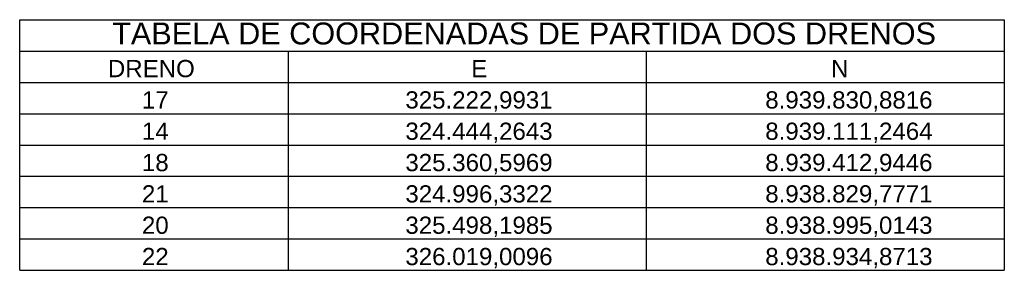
# Model space of a CAD drawing. Header units: millimetres. Extents: x 322588 to 326537, y 8937827 to 8940603.
# Tile 1 of 3: x 322588 to 323138, y 8940463 to 8940603. Entities that reach past the tile are written whole.
import ezdxf
from ezdxf.enums import TextEntityAlignment as Align

# ---------------------------------------------------------------- set-up
doc = ezdxf.new("R2010")
doc.units = ezdxf.units.MM
doc.styles.get("Standard").update_dxf_attribs({"font": 'arial.ttf'})

msp = doc.modelspace()

# ---------------------------------------------------------------- linework, layer by layer
for p, q in [((323138.01, 8940603.01), (323138.01, 8940463.01)), ((322588.01, 8940585.51), (323138.01, 8940585.51)), ((322588.01, 8940585.51), (323138.01, 8940585.51)), ((322738.01, 8940585.51), (322738.01, 8940463.01)), ((322938.01, 8940585.51), (322938.01, 8940463.01)), ((322588.01, 8940568.01), (323138.01, 8940568.01)), ((322588.01, 8940550.51), (323138.01, 8940550.51)), ((322588.01, 8940533.01), (323138.01, 8940533.01)), ((322738.01, 8940533.01), (322738.01, 8940463.01)), ((322938.01, 8940533.01), (322938.01, 8940463.01)), ((322588.01, 8940515.51), (323138.01, 8940515.51)), ((322738.01, 8940515.51), (322738.01, 8940463.01)), ((322938.01, 8940515.51), (322938.01, 8940463.01)), ((322588.01, 8940498.01), (323138.01, 8940498.01)), ((322588.01, 8940480.51), (323138.01, 8940480.51)), ((322588.01, 8940463.01), (323138.01, 8940463.01))]:
    msp.add_line(p, q)
msp.add_lwpolyline([(322588.01, 8940463.01), (322588.01, 8940603.01), (323138.01, 8940603.01)])

# ---------------------------------------------------------------- texts
msp.add_text('TABELA DE COORDENADAS DE PARTIDA DOS DRENOS', height=12.25).set_placement((322869.76, 8940585.51), align=Align.BOTTOM_CENTER)
for s, height, p in [('DRENO', 9.625, (322637.27, 8940568.01)), ('E', 9.62, (322840.22, 8940568.01)), ('N', 9.62, (323041.25, 8940568.01)), ('17', 9.625, (322656.29, 8940550.51)), ('325.222,9931', 9.625, (322803.45, 8940550.51)), ('8.939.830,8816', 9.625, (323004.48, 8940550.51)), ('14', 9.625, (322656.29, 8940533.01)), ('324.444,2643', 9.625, (322803.45, 8940533.01)), ('8.939.111,2464', 9.625, (323004.48, 8940533.01)), ('18', 9.625, (322656.29, 8940515.51)), ('325.360,5969', 9.625, (322803.45, 8940515.51)), ('8.939.412,9446', 9.625, (323004.48, 8940515.51)), ('21', 9.625, (322656.29, 8940498.01)), ('324.996,3322', 9.625, (322803.45, 8940498.01)), ('8.938.829,7771', 9.625, (323004.48, 8940498.01)), ('20', 9.625, (322656.29, 8940480.51)), ('325.498,1985', 9.625, (322803.45, 8940480.51)), ('8.938.995,0143', 9.625, (323004.48, 8940480.51)), ('22', 9.625, (322656.29, 8940463.01)), ('326.019,0096', 9.625, (322803.45, 8940463.01)), ('8.938.934,8713', 9.625, (323004.48, 8940463.01))]:
    msp.add_text(s, height=height).set_placement(p, align=Align.BOTTOM_LEFT)

doc.saveas('drawing.dxf')
